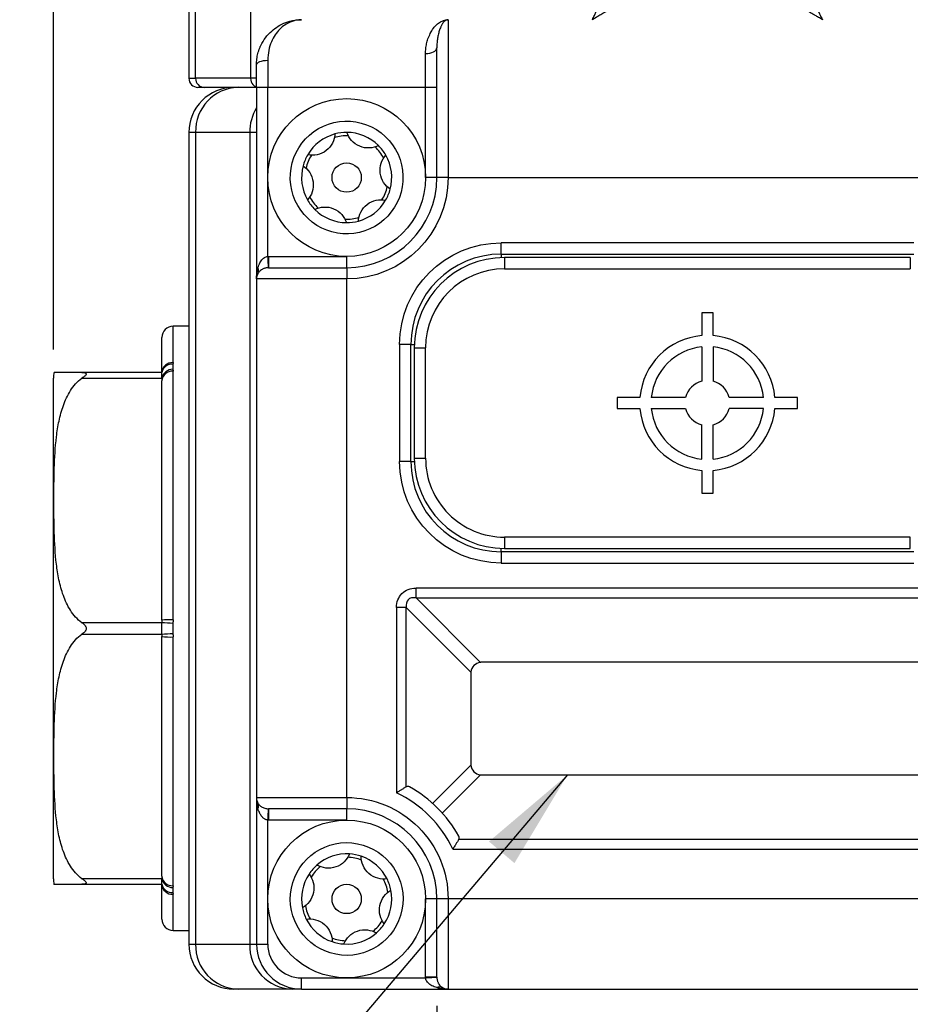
# Model space of a CAD drawing. Header units: millimetres. Extents: x 0 to 559, y 0 to 432.
# Tile 15 of 26: x 307 to 347, y 251 to 294. Entities that reach past the tile are written whole.
import ezdxf

# ---------------------------------------------------------------- set-up
doc = ezdxf.new("R2010")
doc.units = ezdxf.units.MM
doc.layers.add('DIMENSIONS', color=140, linetype='Continuous', lineweight=25)
doc.layers.add('TEXT', color=140, linetype='Continuous', lineweight=25)
doc.styles.add('SLDTEXTSTYLE0', font='TXT', dxfattribs={"width": 0.75})
doc.dimstyles.new('SLDDIMSTYLE0', dxfattribs={"dimtxt": 5.5, "dimasz": 4.5, "dimexe": 0, "dimexo": 0.0625, "dimgap": 1.375, "dimtad": 0, "dimtih": 1, "dimtoh": 1, "dimdec": 1, "dimrnd": 1e-09, "dimzin": 4, "dimdsep": 46, "dimtxsty": 'SLDTEXTSTYLE0', "dimsah": 1, "dimcen": 0.09, "dimadec": 0, "dimazin": 1, "dimtfac": 1, "dimtdec": 1, "dimtofl": 0, "dimtmove": 0, "dimatfit": 3, "dimfxl": 0, "dimfrac": 2, "dimtolj": 1, "dimtzin": 12, "dimarcsym": 0})
doc.dimstyles.new('SLDDIMSTYLE3', dxfattribs={"dimtxt": 5.5, "dimasz": 4.5, "dimexe": 0, "dimexo": 0.0625, "dimgap": 1.375, "dimtad": 0, "dimtih": 1, "dimtoh": 1, "dimdec": 1, "dimrnd": 1e-09, "dimzin": 4, "dimdsep": 46, "dimtxsty": 'SLDTEXTSTYLE0', "dimsah": 1, "dimcen": 0.09, "dimadec": 0, "dimazin": 1, "dimtfac": 1, "dimtdec": 1, "dimtmove": 0, "dimatfit": 0, "dimfxl": 0, "dimfrac": 2, "dimtolj": 1, "dimtzin": 12, "dimarcsym": 0})
doc.dimstyles.new('SLDDIMSTYLE4', dxfattribs={"dimtxt": 0.18, "dimasz": 4.5, "dimexe": 0, "dimexo": 0.0625, "dimgap": 0, "dimtad": 0, "dimtih": 1, "dimtoh": 1, "dimdec": 0, "dimrnd": 1e-09, "dimzin": 0, "dimdsep": 46, "dimtxsty": 'Standard', "dimsah": 1, "dimcen": 0.09, "dimadec": 0, "dimazin": 0, "dimtfac": 4.5, "dimtdec": 0, "dimtofl": 0, "dimtmove": 0, "dimatfit": 3, "dimfxl": 0, "dimfrac": 2, "dimtolj": 1, "dimtzin": 0, "dimarcsym": 0})

# ---------------------------------------------------------------- blocks, each defined once
blk = doc.blocks.new('_D_5')
at = {"layer": 'DIMENSIONS'}
for p, q in [((325.613, 250.487), (325.613, 231.933)), ((349.613, 250.487), (349.613, 231.933)), ((330.501, 235.918), (328.825, 235.918)), ((328.825, 235.918), (328.825, 227.187)), ((344.725, 235.918), (346.4, 235.918)), ((346.4, 235.918), (346.4, 227.187)), ((325.613, 235.108), (316.959, 235.108)), ((349.613, 235.108), (358.267, 235.108)), ((328.825, 227.187), (330.501, 227.187)), ((346.4, 227.187), (344.725, 227.187))]:
    blk.add_line(p, q, dxfattribs=at)
for points in [[(325.613, 235.108), (321.113, 235.801), (321.113, 234.416)], [(349.613, 235.108), (354.113, 234.416), (354.113, 235.801)]]:
    blk.add_solid(points, dxfattribs=at)
at = {"layer": 'DIMENSIONS', "char_height": 5.5, "attachment_point": 1, "style": 'SLDTEXTSTYLE0'}
for s, insert in [('24.0', (330.501, 244.125)), ('0.94', (330.501, 234.277))]:
    blk.add_mtext(s, dxfattribs=dict(at, insert=insert))
blk = doc.blocks.new('_D_8')
at = {"layer": 'DIMENSIONS'}
for p, q in [((308.613, 279.597), (308.613, 324.207)), ((366.613, 279.597), (366.613, 324.207)), ((330.501, 321.842), (328.825, 321.842)), ((328.825, 321.842), (328.825, 313.11)), ((344.725, 321.842), (346.4, 321.842)), ((346.4, 321.842), (346.4, 313.11)), ((308.613, 321.032), (326.034, 321.032)), ((366.613, 321.032), (349.192, 321.032)), ((328.825, 313.11), (330.501, 313.11)), ((346.4, 313.11), (344.725, 313.11))]:
    blk.add_line(p, q, dxfattribs=at)
for points in [[(308.613, 321.032), (313.113, 320.34), (313.113, 321.724)], [(366.613, 321.032), (362.113, 321.724), (362.113, 320.34)]]:
    blk.add_solid(points, dxfattribs=at)
at = {"layer": 'DIMENSIONS', "char_height": 5.5, "attachment_point": 1, "style": 'SLDTEXTSTYLE0'}
for s, insert in [('58.0', (330.501, 330.049)), ('2.28', (330.501, 320.2))]:
    blk.add_mtext(s, dxfattribs=dict(at, insert=insert))

msp = doc.modelspace()

# ---------------------------------------------------------------- linework, layer by layer
for p, q in [((314.613, 295.1), (314.613, 291.621)), ((314.914, 291.621), (314.914, 295.1)), ((317.352, 295.092), (317.352, 291.621)), ((326.113, 294.221), (326.113, 287.221)), ((325.113, 291.221), (325.113, 292.721)), ((318.113, 292.421), (318.113, 291.221)), ((314.613, 291.621), (314.914, 291.621)), ((317.352, 291.621), (314.914, 291.621)), ((317.565, 291.621), (317.352, 291.621)), ((317.613, 291.221), (315.29, 291.221)), ((317.613, 291.221), (317.613, 282.721)), ((318.113, 291.221), (317.613, 291.221)), ((318.113, 283.721), (318.113, 291.221)), ((325.113, 291.221), (318.113, 291.221)), ((325.613, 291.221), (325.113, 291.221)), ((325.113, 287.221), (325.113, 291.221)), ((314.914, 289.221), (314.613, 289.221)), ((314.613, 289.221), (314.613, 253.221)), ((317.311, 289.221), (314.914, 289.221)), ((314.914, 289.221), (314.914, 253.221)), ((317.613, 289.221), (317.311, 289.221)), ((317.311, 289.221), (317.311, 253.221)), ((325.613, 287.221), (325.113, 287.221)), ((326.113, 287.221), (325.613, 287.221)), ((326.113, 287.221), (349.113, 287.221)), ((346.763, 284.321), (328.463, 284.321)), ((328.463, 283.821), (328.463, 284.321)), ((318.113, 283.721), (318.149, 283.721)), ((318.149, 283.721), (318.149, 283.221)), ((318.149, 283.721), (321.613, 283.721)), ((321.613, 283.221), (321.613, 283.721)), ((328.463, 283.821), (346.763, 283.821)), ((328.463, 283.821), (328.463, 283.668)), ((328.613, 283.671), (328.613, 283.171)), ((346.613, 283.671), (328.613, 283.671)), ((346.613, 283.671), (346.613, 283.171)), ((321.613, 283.221), (321.613, 282.721)), ((328.613, 283.171), (346.613, 283.171)), ((321.613, 282.721), (317.613, 282.721)), ((317.613, 282.721), (317.613, 259.721)), ((321.613, 259.721), (321.613, 282.721)), ((337.863, 281.221), (337.363, 281.221)), ((337.363, 281.221), (337.363, 280.211)), ((337.863, 280.211), (337.863, 281.221)), ((314.613, 280.621), (313.913, 280.621)), ((313.913, 279.011), (313.913, 280.621)), ((323.963, 279.821), (323.963, 274.621)), ((324.463, 279.821), (323.963, 279.821)), ((324.463, 274.621), (324.463, 279.821)), ((324.463, 279.821), (324.616, 279.821)), ((324.613, 279.671), (324.613, 274.771)), ((324.613, 279.671), (325.113, 279.671)), ((325.113, 274.771), (325.113, 279.671)), ((337.363, 279.709), (337.363, 278.189)), ((337.863, 279.709), (337.863, 278.189)), ((313.464, 278.713), (313.412, 278.566)), ((313.913, 267.601), (313.913, 278.631)), ((313.413, 278.571), (309.873, 278.571)), ((309.873, 278.321), (313.413, 278.321)), ((313.413, 278.321), (313.413, 278.206)), ((334.623, 277.471), (333.613, 277.471)), ((333.613, 277.471), (333.613, 276.971)), ((336.645, 277.471), (335.125, 277.471)), ((340.1, 277.471), (338.581, 277.471)), ((341.613, 277.471), (340.602, 277.471)), ((341.613, 276.971), (341.613, 277.471)), ((333.613, 276.971), (334.623, 276.971)), ((335.125, 276.971), (336.645, 276.971)), ((340.1, 276.971), (338.581, 276.971)), ((340.602, 276.971), (341.613, 276.971)), ((337.363, 274.734), (337.363, 276.253)), ((337.863, 274.734), (337.863, 276.253)), ((324.613, 274.771), (325.113, 274.771)), ((324.463, 274.621), (323.963, 274.621)), ((324.463, 274.621), (324.616, 274.621)), ((337.363, 274.232), (337.363, 273.221)), ((337.863, 273.221), (337.863, 274.232)), ((337.363, 273.221), (337.863, 273.221)), ((346.613, 271.271), (328.613, 271.271)), ((328.613, 271.271), (328.613, 270.771)), ((346.613, 270.771), (346.613, 271.271)), ((328.463, 270.621), (328.463, 270.774)), ((328.613, 270.771), (346.613, 270.771)), ((346.763, 270.621), (328.463, 270.621)), ((328.463, 270.621), (328.463, 270.121)), ((328.463, 270.121), (346.763, 270.121)), ((350.536, 269.01), (324.69, 269.01)), ((324.69, 268.577), (324.69, 269.01)), ((323.824, 268.144), (323.824, 259.928)), ((324.257, 268.144), (323.824, 268.144)), ((324.257, 268.144), (327.117, 265.284)), ((324.257, 260.195), (324.257, 268.144)), ((327.55, 265.717), (324.69, 268.577)), ((324.69, 268.577), (350.536, 268.577)), ((313.413, 267.471), (309.873, 267.471)), ((313.413, 267.587), (313.413, 267.471)), ((309.873, 266.971), (313.413, 266.971)), ((313.413, 266.971), (313.413, 266.856)), ((313.913, 255.811), (313.913, 266.842)), ((347.613, 265.721), (327.613, 265.721)), ((327.113, 265.221), (327.113, 261.221)), ((327.117, 261.158), (325.421, 259.462)), ((325.854, 259.029), (327.55, 260.725)), ((327.613, 260.721), (347.613, 260.721)), ((317.613, 259.721), (321.613, 259.721)), ((317.613, 259.721), (317.613, 253.221)), ((317.68, 259.221), (317.624, 259.638)), ((321.613, 259.721), (321.613, 259.221)), ((318.149, 259.221), (318.149, 258.721)), ((321.613, 258.721), (321.613, 259.221)), ((318.149, 258.721), (318.113, 258.722)), ((318.113, 253.221), (318.113, 258.722)), ((321.613, 258.721), (318.149, 258.721)), ((348.639, 257.866), (326.587, 257.866)), ((326.319, 257.433), (348.906, 257.433)), ((313.413, 256.121), (309.873, 256.121)), ((313.413, 256.237), (313.413, 256.121)), ((309.873, 255.871), (313.413, 255.871)), ((313.412, 255.876), (313.464, 255.73)), ((313.913, 253.821), (313.913, 255.431)), ((325.613, 255.221), (325.113, 255.221)), ((325.113, 251.757), (325.113, 255.221)), ((326.113, 255.221), (325.613, 255.221)), ((349.113, 255.221), (326.113, 255.221)), ((326.113, 255.221), (326.113, 251.221)), ((313.913, 253.821), (314.613, 253.821)), ((314.613, 253.221), (314.914, 253.221)), ((314.914, 253.221), (317.311, 253.221)), ((317.311, 253.221), (317.613, 253.221)), ((317.613, 253.221), (318.113, 253.221)), ((319.613, 251.721), (325.113, 251.721)), ((319.613, 251.221), (319.613, 251.721)), ((325.613, 251.757), (325.113, 251.757)), ((325.113, 251.721), (325.113, 251.757)), ((316.794, 251.221), (316.613, 251.221)), ((319.191, 251.221), (316.794, 251.221)), ((319.613, 251.221), (319.191, 251.221)), ((319.613, 251.221), (326.113, 251.221)), ((326.113, 251.221), (349.113, 251.221))]:
    msp.add_line(p, q)
at = {"flags": 128}
for points in [[(325.113, 292.721), (325.21, 292.726), (325.304, 292.74), (325.391, 292.763), (325.466, 292.794), (325.529, 292.832), (325.575, 292.876), (325.603, 292.922), (325.613, 292.971)], [(317.613, 292.221), (317.622, 292.26), (317.651, 292.298), (317.697, 292.332), (317.759, 292.363), (317.835, 292.387), (317.922, 292.406), (318.015, 292.417), (318.113, 292.421)], [(318.113, 283.721), (318.116, 283.623), (318.12, 283.53), (318.123, 283.444), (318.125, 283.368), (318.127, 283.306), (318.129, 283.26), (318.13, 283.231), (318.13, 283.221)], [(318.13, 259.222), (318.13, 259.211), (318.129, 259.183), (318.127, 259.136), (318.125, 259.074), (318.123, 258.999), (318.12, 258.912), (318.116, 258.819), (318.113, 258.722)], [(325.613, 251.739), (325.603, 251.738), (325.574, 251.737), (325.528, 251.736), (325.466, 251.734), (325.39, 251.731), (325.304, 251.728), (325.211, 251.725), (325.113, 251.721)]]:
    msp.add_lwpolyline(points, dxfattribs=at)
for centre, radius in [((321.613, 287.221), 3.5), ((321.613, 287.221), 0.65), ((321.613, 255.221), 3.5), ((321.613, 255.221), 0.65)]:
    msp.add_circle(centre, radius)
for centre, radius, start, end in [((315.013, 291.621), 0.4, 180, 270), ((315.303, 291.609), 0.389, 178.2752, 268.1635), ((317.74, 291.609), 0.389, 178.275, 268.1636), ((316.613, 289.221), 2, 90, 180), ((316.856, 289.28), 1.943, 91.8362, 181.7254), ((319.404, 289.225), 2.093, 148.8636, 180.1156), ((321.613, 287.221), 2, 105.0785, 149.7418), ((321.613, 287.221), 2, 89.7418, 105.0785), ((321.613, 287.221), 2, 45.0785, 89.7418), ((321.613, 287.221), 1.85, 87.7632, 107.0572), ((321.613, 287.221), 1.85, 27.7632, 47.0572), ((321.613, 287.221), 2, 29.7418, 45.0785), ((321.613, 287.221), 2, 149.7418, 165.0785), ((321.613, 287.221), 1.85, 147.7632, 167.0572), ((321.613, 287.221), 2, 345.0785, 29.7418), ((321.613, 287.221), 2, 165.0785, 209.7418), ((321.613, 287.221), 4, 270, 0), ((321.613, 287.221), 1.85, 327.7632, 347.0572), ((321.613, 287.221), 2, 329.7418, 345.0785), ((321.613, 287.221), 2, 209.7418, 225.0785), ((321.613, 287.221), 1.85, 207.7632, 227.0572), ((321.613, 287.221), 2, 285.0785, 329.7418), ((321.613, 287.221), 2, 225.0785, 269.7418), ((321.613, 287.221), 1.85, 267.7632, 287.0572), ((321.613, 287.221), 2, 269.7418, 285.0785), ((328.463, 279.821), 4, 90, 180), ((328.613, 279.671), 4, 90, 180), ((317.433, 283.096), 0.276, 333.0975, 26.9025), ((318.113, 282.721), 0.5, 150, 180), ((313.913, 280.121), 0.5, 90, 180), ((337.613, 277.221), 3, 94.7802, 175.2198), ((337.613, 277.221), 3, 4.7802, 85.2198), ((337.613, 277.221), 2.5, 95.7392, 174.2608), ((337.613, 277.221), 2.5, 5.7392, 84.2608), ((313.885, 278.539), 0.473, 86.5768, 176.1089), ((313.864, 278.476), 0.462, 84.6495, 168.0527), ((313.902, 278.213), 0.501, 89.3557, 167.4786), ((313.878, 278.165), 0.467, 85.7832, 175.0463), ((310.613, 278.327), 2, 172.9638, 180), ((337.613, 277.221), 1, 104.4775, 165.5225), ((337.613, 277.221), 1, 14.4775, 75.5225), ((337.613, 277.221), 3, 184.7802, 265.2198), ((337.613, 277.221), 2.5, 185.7392, 264.2608), ((337.613, 277.221), 1, 194.4775, 255.5225), ((337.613, 277.221), 3, 274.7802, 355.2198), ((337.613, 277.221), 1, 284.4775, 345.5225), ((337.613, 277.221), 2.5, 275.7392, 354.2608), ((328.613, 274.771), 4, 180, 270), ((328.463, 274.621), 4, 180, 270), ((313.788, 263.179), 4.424, 88.3819, 94.8642), ((313.096, 257.574), 9.902, 85.2966, 88.1635), ((313.096, 276.869), 9.902, 271.8365, 274.7034), ((313.788, 271.264), 4.424, 265.136, 271.618), ((327.613, 265.221), 0.5, 97.2388, 172.7612), ((327.613, 261.221), 0.5, 187.2388, 262.7612), ((321.613, 255.221), 5.7, 29.2907, 60.7093), ((318.113, 259.721), 0.5, 180, 210), ((317.433, 259.346), 0.276, 333.0975, 26.9025), ((321.613, 255.221), 4, 0, 90), ((321.613, 255.221), 2, 86.488, 131.1513), ((321.613, 255.221), 1.85, 69.1727, 88.4666), ((321.613, 255.221), 2, 71.1513, 86.488), ((321.613, 255.221), 2, 26.488, 71.1513), ((321.613, 255.221), 2, 131.1513, 146.488), ((321.613, 255.221), 1.85, 129.1727, 148.4666), ((310.613, 256.115), 2, 180, 187.0292), ((313.878, 256.277), 0.467, 184.9537, 274.2167), ((313.902, 256.23), 0.501, 192.5215, 270.6441), ((321.613, 255.221), 2, 146.488, 191.1513), ((321.613, 255.221), 1.85, 9.1727, 28.4666), ((321.613, 255.221), 2, 11.1513, 26.488), ((313.864, 255.967), 0.462, 191.9474, 275.3506), ((313.885, 255.903), 0.473, 183.8913, 273.4231), ((321.613, 255.221), 2, 326.488, 11.1513), ((321.613, 255.221), 2, 191.1513, 206.488), ((321.613, 255.221), 1.85, 189.1727, 208.4666), ((313.913, 254.321), 0.5, 180, 270), ((321.613, 255.221), 2, 206.488, 251.1513), ((321.613, 255.221), 1.85, 309.1727, 328.4666), ((321.613, 255.221), 2, 311.1513, 326.488), ((321.613, 255.221), 1.85, 249.1727, 268.4666), ((321.613, 255.221), 2, 251.1513, 266.488), ((321.613, 255.221), 2, 266.488, 311.1513), ((316.613, 253.221), 2, 180, 270), ((316.856, 253.163), 1.943, 178.2746, 268.1638), ((319.253, 253.163), 1.943, 178.2746, 268.1638), ((319.613, 253.221), 2, 180, 270), ((325.738, 251.042), 0.276, 63.0985, 116.9015), ((326.113, 251.721), 0.5, 240, 270)]:
    msp.add_arc(centre, radius, start, end)
for points, knots in [([(332.513, 294.221), (332.542, 294.282), (332.594, 294.393), (332.663, 294.54), (332.74, 294.705), (332.827, 294.888), (332.894, 295.033), (332.925, 295.1)], [0, 0, 0, 0, 0.206774, 0.373449, 0.500023, 0.766719, 1, 1, 1, 1]), ([(342.3, 295.1), (342.32, 295.057), (342.363, 294.966), (342.431, 294.82), (342.508, 294.657), (342.602, 294.456), (342.672, 294.308), (342.713, 294.221)], [0, 0, 0, 0, 0.149841, 0.316389, 0.499677, 0.706898, 1, 1, 1, 1]), ([(333.338, 294.709), (333.298, 294.685), (333.213, 294.635), (333.077, 294.554), (332.923, 294.463), (332.734, 294.352), (332.594, 294.269), (332.513, 294.221)], [0, 0, 0, 0, 0.1498408, 0.3163545, 0.4995906, 0.7068491, 1, 1, 1, 1]), ([(342.713, 294.221), (342.655, 294.255), (342.55, 294.317), (342.411, 294.399), (342.257, 294.49), (342.085, 294.592), (341.951, 294.672), (341.888, 294.709)], [0, 0, 0, 0, 0.208524, 0.375201, 0.500029, 0.766172, 1, 1, 1, 1]), ([(317.613, 292.221), (317.614, 292.264), (317.615, 292.349), (317.628, 292.476), (317.648, 292.601), (317.676, 292.726), (317.712, 292.848), (317.756, 292.968), (317.844, 293.168), (318.009, 293.438), (318.271, 293.72), (318.578, 293.946), (318.854, 294.079), (319.109, 294.16), (319.341, 294.21), (319.516, 294.217), (319.613, 294.221)], [0, 0, 0, 0, 0.034284, 0.069011, 0.104221, 0.13995, 0.176232, 0.213101, 0.250588, 0.369552, 0.500113, 0.61644, 0.749058, 0.813792, 0.89744, 1, 1, 1, 1]), ([(319.613, 294.221), (319.443, 294.221), (319.274, 294.187), (318.947, 294.047), (318.789, 293.942), (318.503, 293.652), (318.372, 293.465), (318.178, 293.006), (318.113, 292.727), (318.113, 292.421)], [0, 0, 0, 0, 0.25, 0.25, 0.5, 0.5, 0.75, 0.75, 1, 1, 1, 1]), ([(325.113, 292.721), (325.113, 292.757), (325.115, 292.831), (325.124, 292.939), (325.139, 293.048), (325.16, 293.156), (325.186, 293.264), (325.236, 293.425), (325.323, 293.631), (325.454, 293.841), (325.607, 294.012), (325.759, 294.125), (325.931, 294.204), (326.046, 294.215), (326.113, 294.221)], [0, 0, 0, 0, 0.037846, 0.077135, 0.117938, 0.160322, 0.204343, 0.250051, 0.36827, 0.500059, 0.616422, 0.749405, 0.853462, 1, 1, 1, 1]), ([(326.113, 294.221), (326.099, 294.22), (326.071, 294.219), (326.031, 294.205), (325.994, 294.185), (325.959, 294.158), (325.926, 294.128), (325.896, 294.093), (325.869, 294.057), (325.845, 294.018), (325.823, 293.98), (325.803, 293.942), (325.767, 293.866), (325.721, 293.741), (325.671, 293.553), (325.637, 293.358), (325.617, 293.167), (325.614, 293.034), (325.613, 292.971)], [0, 0, 0, 0, 0.060604, 0.118201, 0.172772, 0.224303, 0.27279, 0.318231, 0.360629, 0.399993, 0.436331, 0.469655, 0.499979, 0.621591, 0.732224, 0.832021, 0.921193, 1, 1, 1, 1]), ([(315.29, 291.221), (315.268, 291.221), (315.224, 291.221), (315.168, 291.221), (315.12, 291.221), (315.081, 291.221), (315.05, 291.221), (315.029, 291.221), (315.015, 291.221), (315.014, 291.221), (315.013, 291.221)], [0, 0, 0, 0, 0.12584, 0.250961, 0.375601, 0.5, 0.624399, 0.749039, 0.87416, 1, 1, 1, 1]), ([(319.134, 286.899), (319.048, 287.556), (319.227, 288.221), (320.036, 289.272), (320.633, 289.615), (321.948, 289.786), (322.612, 289.607), (323.663, 288.798), (324.006, 288.201), (324.092, 287.544)], [0, 0, 0, 0, 0.25, 0.25, 0.5, 0.5, 0.75, 0.75, 1, 1, 1, 1]), ([(321.093, 289.152), (321.085, 289.015), (321.05, 288.879), (320.919, 288.624), (320.822, 288.505), (320.584, 288.322), (320.442, 288.259), (320.161, 288.199), (320.02, 288.2), (319.885, 288.229)], [0, 0, 0, 0, 0.25, 0.25, 0.5, 0.5, 0.75, 0.75, 1, 1, 1, 1]), ([(323.025, 288.637), (322.903, 288.575), (322.767, 288.538), (322.481, 288.523), (322.33, 288.548), (322.052, 288.663), (321.926, 288.754), (321.734, 288.967), (321.664, 289.09), (321.622, 289.221)], [0, 0, 0, 0, 0.25, 0.25, 0.5, 0.5, 0.75, 0.75, 1, 1, 1, 1]), ([(323.545, 286.706), (323.43, 286.781), (323.33, 286.88), (323.175, 287.121), (323.12, 287.263), (323.081, 287.566), (323.097, 287.717), (323.186, 287.99), (323.257, 288.111), (323.349, 288.213)], [0, 0, 0, 0, 0.25, 0.25, 0.5, 0.5, 0.75, 0.75, 1, 1, 1, 1]), ([(324.092, 287.544), (324.177, 286.886), (323.998, 286.222), (323.189, 285.171), (322.593, 284.828), (321.278, 284.657), (320.613, 284.836), (319.562, 285.645), (319.219, 286.241), (319.134, 286.899)], [0, 0, 0, 0, 0.25, 0.25, 0.5, 0.5, 0.75, 0.75, 1, 1, 1, 1]), ([(319.68, 287.736), (319.795, 287.661), (319.895, 287.562), (320.051, 287.322), (320.106, 287.179), (320.145, 286.876), (320.129, 286.725), (320.04, 286.452), (319.968, 286.331), (319.876, 286.229)], [0, 0, 0, 0, 0.25, 0.25, 0.5, 0.5, 0.75, 0.75, 1, 1, 1, 1]), ([(322.133, 285.29), (322.141, 285.427), (322.176, 285.563), (322.307, 285.818), (322.403, 285.937), (322.642, 286.12), (322.783, 286.184), (323.064, 286.243), (323.206, 286.242), (323.34, 286.213)], [0, 0, 0, 0, 0.25, 0.25, 0.5, 0.5, 0.75, 0.75, 1, 1, 1, 1]), ([(320.201, 285.805), (320.323, 285.867), (320.459, 285.904), (320.745, 285.919), (320.896, 285.895), (321.174, 285.779), (321.3, 285.689), (321.492, 285.475), (321.561, 285.352), (321.604, 285.221)], [0, 0, 0, 0, 0.25, 0.25, 0.5, 0.5, 0.75, 0.75, 1, 1, 1, 1]), ([(317.68, 283.221), (317.692, 283.26), (317.716, 283.334), (317.764, 283.436), (317.82, 283.528), (317.885, 283.606), (317.958, 283.667), (318.034, 283.708), (318.088, 283.716), (318.113, 283.721)], [0, 0, 0, 0, 0.181342, 0.347564, 0.499395, 0.65216, 0.783811, 0.897939, 1, 1, 1, 1]), ([(317.613, 282.721), (317.614, 282.765), (317.615, 282.847), (317.627, 282.963), (317.642, 283.063), (317.66, 283.148), (317.674, 283.198), (317.68, 283.221)], [0, 0, 0, 0, 0.2602072, 0.4902941, 0.6902729, 0.8601635, 1, 1, 1, 1]), ([(318.13, 283.221), (318.115, 283.22), (318.082, 283.218), (318.033, 283.21), (317.983, 283.197), (317.932, 283.179), (317.882, 283.156), (317.819, 283.12), (317.742, 283.062), (317.703, 283.005), (317.68, 282.971)], [0, 0, 0, 0, 0.063429, 0.133369, 0.211109, 0.297705, 0.394018, 0.500755, 0.706743, 1, 1, 1, 1]), ([(318.149, 283.221), (318.269, 283.221), (318.685, 283.221), (319.958, 283.221), (320.771, 283.221), (321.613, 283.221)], [0, 0, 0, 0, 0.5, 0.5, 1, 1, 1, 1]), ([(313.907, 278.935), (313.902, 278.899), (313.896, 278.863), (313.896, 278.789), (313.902, 278.751), (313.907, 278.713)], [0, 0, 0, 0, 0.5, 0.5, 1, 1, 1, 1]), ([(313.913, 279.011), (313.913, 278.998), (313.912, 278.973), (313.909, 278.948), (313.907, 278.935)], [0, 0, 0, 0, 0.5037, 1, 1, 1, 1]), ([(313.907, 278.713), (313.909, 278.7), (313.912, 278.673), (313.913, 278.645), (313.913, 278.631)], [0, 0, 0, 0, 0.4963, 1, 1, 1, 1]), ([(308.613, 267.221), (308.613, 270.167), (308.613, 272.992), (308.613, 277.157), (308.613, 278.327), (308.613, 278.327)], [0, 0, 0, 0, 0.5, 0.5, 1, 1, 1, 1]), ([(309.873, 267.471), (309.658, 267.625), (309.496, 267.817), (309.228, 268.236), (309.128, 268.456), (308.964, 268.909), (308.902, 269.142), (308.804, 269.608), (308.768, 269.842), (308.684, 270.545), (308.66, 271.015), (308.631, 271.956), (308.628, 272.427), (308.628, 273.37), (308.632, 273.841), (308.66, 274.783), (308.685, 275.253), (308.769, 275.955), (308.805, 276.189), (308.903, 276.654), (308.965, 276.886), (309.128, 277.338), (309.23, 277.56), (309.429, 277.871), (309.503, 277.97), (309.671, 278.157), (309.766, 278.245), (309.873, 278.321)], [0, 0, 0, 0, 0.0625, 0.0625, 0.125, 0.125, 0.1875, 0.1875, 0.25, 0.25, 0.375, 0.375, 0.5, 0.5, 0.625, 0.625, 0.75, 0.75, 0.8125, 0.8125, 0.875, 0.875, 0.9375, 0.9375, 0.96875, 0.96875, 1, 1, 1, 1]), ([(309.873, 278.571), (309.694, 278.571), (309.218, 278.571), (308.9, 278.571), (308.714, 278.571), (308.634, 278.571), (308.635, 278.571), (308.635, 278.571)], [0, 0, 0, 0, 0.121355, 0.323131, 0.511023, 0.700943, 1, 1, 1, 1]), ([(309.873, 278.571), (309.916, 278.571), (309.957, 278.568), (310.03, 278.549), (310.062, 278.532), (310.062, 278.49), (310.054, 278.474), (310.028, 278.443), (310.011, 278.427), (309.957, 278.381), (309.916, 278.352), (309.873, 278.321)], [0, 0, 0, 0, 0.25, 0.25, 0.5, 0.5, 0.625, 0.625, 0.75, 0.75, 1, 1, 1, 1]), ([(313.413, 278.321), (313.413, 278.397), (313.413, 278.461), (313.413, 278.548), (313.413, 278.571), (313.413, 278.571)], [0, 0, 0, 0, 0.5, 0.5, 1, 1, 1, 1]), ([(325.113, 274.771), (325.113, 273.843), (325.482, 272.953), (326.794, 271.64), (327.685, 271.271), (328.613, 271.271)], [0, 0, 0, 0, 0.5, 0.5, 1, 1, 1, 1]), ([(323.824, 268.144), (323.824, 268.39), (323.911, 268.613), (324.221, 268.923), (324.444, 269.01), (324.69, 269.01)], [0, 0, 0, 0, 0.5, 0.5, 1, 1, 1, 1]), ([(324.69, 268.577), (324.542, 268.602), (324.418, 268.572), (324.262, 268.417), (324.233, 268.292), (324.257, 268.144)], [0, 0, 0, 0, 0.5, 0.5, 1, 1, 1, 1]), ([(309.873, 267.471), (309.916, 267.441), (309.957, 267.407), (310.03, 267.326), (310.062, 267.276), (310.062, 267.164), (310.029, 267.115), (309.957, 267.035), (309.916, 267.002), (309.873, 266.971)], [0, 0, 0, 0, 0.25, 0.25, 0.5, 0.5, 0.75, 0.75, 1, 1, 1, 1]), ([(313.413, 266.971), (313.413, 267.047), (313.413, 267.134), (313.413, 267.309), (313.413, 267.395), (313.413, 267.471)], [0, 0, 0, 0, 0.5, 0.5, 1, 1, 1, 1]), ([(313.913, 267.601), (313.913, 267.574), (313.912, 267.522), (313.909, 267.469), (313.907, 267.443)], [0, 0, 0, 0, 0.5037, 1, 1, 1, 1]), ([(308.613, 256.115), (308.613, 256.115), (308.613, 257.285), (308.613, 261.451), (308.613, 264.276), (308.613, 267.221)], [0, 0, 0, 0, 0.5, 0.5, 1, 1, 1, 1]), ([(309.873, 256.121), (309.658, 256.275), (309.496, 256.467), (309.228, 256.886), (309.128, 257.106), (308.964, 257.559), (308.902, 257.792), (308.804, 258.258), (308.768, 258.492), (308.684, 259.195), (308.66, 259.665), (308.631, 260.606), (308.628, 261.077), (308.628, 262.02), (308.632, 262.491), (308.66, 263.433), (308.685, 263.903), (308.769, 264.605), (308.805, 264.839), (308.903, 265.304), (308.965, 265.536), (309.128, 265.988), (309.23, 266.21), (309.429, 266.521), (309.503, 266.62), (309.671, 266.807), (309.766, 266.895), (309.873, 266.971)], [0, 0, 0, 0, 0.0625, 0.0625, 0.125, 0.125, 0.1875, 0.1875, 0.25, 0.25, 0.375, 0.375, 0.5, 0.5, 0.625, 0.625, 0.75, 0.75, 0.8125, 0.8125, 0.875, 0.875, 0.9375, 0.9375, 0.96875, 0.96875, 1, 1, 1, 1]), ([(313.896, 267.221), (313.897, 267.193), (313.899, 267.119), (313.904, 267.045), (313.907, 266.999)], [0, 0, 0, 0, 0.376602, 1, 1, 1, 1]), ([(313.907, 266.999), (313.909, 266.973), (313.912, 266.921), (313.913, 266.868), (313.913, 266.842)], [0, 0, 0, 0, 0.4963, 1, 1, 1, 1]), ([(327.613, 265.721), (327.602, 265.721), (327.581, 265.721), (327.56, 265.718), (327.55, 265.717)], [0, 0, 0, 0, 0.497058, 1, 1, 1, 1]), ([(327.117, 265.284), (327.116, 265.274), (327.113, 265.253), (327.113, 265.232), (327.113, 265.221)], [0, 0, 0, 0, 0.502942, 1, 1, 1, 1]), ([(327.113, 261.221), (327.113, 261.211), (327.113, 261.189), (327.116, 261.169), (327.117, 261.158)], [0, 0, 0, 0, 0.497058, 1, 1, 1, 1]), ([(327.55, 260.725), (327.56, 260.724), (327.581, 260.722), (327.602, 260.721), (327.613, 260.721)], [0, 0, 0, 0, 0.502942, 1, 1, 1, 1]), ([(324.257, 260.195), (324.246, 260.188), (324.222, 260.174), (324.177, 260.147), (324.126, 260.115), (324.054, 260.071), (323.953, 260.009), (323.87, 259.957), (323.824, 259.928)], [0, 0, 0, 0, 0.115919, 0.237612, 0.365352, 0.499324, 0.725075, 1, 1, 1, 1]), ([(317.68, 259.471), (317.691, 259.453), (317.713, 259.419), (317.754, 259.376), (317.794, 259.342), (317.843, 259.308), (317.903, 259.274), (317.98, 259.246), (318.055, 259.227), (318.107, 259.223), (318.13, 259.222)], [0, 0, 0, 0, 0.157609, 0.293057, 0.406697, 0.498951, 0.655282, 0.78888, 0.90253, 1, 1, 1, 1]), ([(321.613, 259.721), (322.806, 259.721), (323.951, 259.247), (325.639, 257.559), (326.113, 256.415), (326.113, 255.221)], [0, 0, 0, 0, 0.5, 0.5, 1, 1, 1, 1]), ([(318.113, 258.722), (318.099, 258.724), (318.069, 258.727), (318.026, 258.741), (317.983, 258.762), (317.941, 258.791), (317.899, 258.826), (317.859, 258.868), (317.801, 258.942), (317.734, 259.058), (317.699, 259.165), (317.68, 259.221)], [0, 0, 0, 0, 0.057443, 0.117878, 0.182584, 0.252609, 0.328778, 0.411735, 0.501979, 0.734422, 1, 1, 1, 1]), ([(321.613, 259.221), (320.771, 259.221), (319.958, 259.221), (318.685, 259.221), (318.269, 259.221), (318.149, 259.221)], [0, 0, 0, 0, 0.5, 0.5, 1, 1, 1, 1]), ([(319.16, 255.706), (319.428, 257.06), (320.744, 257.941), (323.451, 257.406), (324.333, 256.09), (324.065, 254.736)], [0, 0, 0, 0, 0.5, 0.5, 1, 1, 1, 1]), ([(326.587, 257.866), (326.58, 257.854), (326.566, 257.831), (326.539, 257.787), (326.507, 257.735), (326.464, 257.664), (326.401, 257.563), (326.349, 257.479), (326.319, 257.433)], [0, 0, 0, 0, 0.113395, 0.234197, 0.362745, 0.499324, 0.718484, 1, 1, 1, 1]), ([(321.735, 257.217), (321.685, 257.09), (321.608, 256.972), (321.403, 256.772), (321.273, 256.69), (320.989, 256.593), (320.834, 256.578), (320.549, 256.611), (320.415, 256.657), (320.297, 256.727)], [0, 0, 0, 0, 0.25, 0.25, 0.5, 0.5, 0.75, 0.75, 1, 1, 1, 1]), ([(323.403, 256.113), (323.267, 256.093), (323.127, 256.101), (322.851, 256.179), (322.715, 256.25), (322.489, 256.448), (322.398, 256.574), (322.284, 256.837), (322.257, 256.976), (322.259, 257.114)], [0, 0, 0, 0, 0.25, 0.25, 0.5, 0.5, 0.75, 0.75, 1, 1, 1, 1]), ([(309.873, 256.121), (309.916, 256.091), (309.957, 256.061), (310.03, 255.999), (310.062, 255.966), (310.062, 255.924), (310.054, 255.912), (310.028, 255.895), (310.011, 255.889), (309.957, 255.875), (309.916, 255.871), (309.873, 255.871)], [0, 0, 0, 0, 0.25, 0.25, 0.5, 0.5, 0.625, 0.625, 0.75, 0.75, 1, 1, 1, 1]), ([(313.413, 255.871), (313.413, 255.871), (313.413, 255.895), (313.413, 255.982), (313.413, 256.045), (313.413, 256.121)], [0, 0, 0, 0, 0.5, 0.5, 1, 1, 1, 1]), ([(319.945, 256.325), (320.03, 256.218), (320.094, 256.092), (320.165, 255.814), (320.171, 255.662), (320.112, 255.362), (320.048, 255.224), (319.877, 254.994), (319.77, 254.902), (319.651, 254.834)], [0, 0, 0, 0, 0.25, 0.25, 0.5, 0.5, 0.75, 0.75, 1, 1, 1, 1]), ([(308.635, 255.871), (308.633, 255.871), (308.622, 255.871), (308.657, 255.871), (308.806, 255.871), (309.177, 255.871), (309.551, 255.871), (309.81, 255.871), (309.873, 255.871)], [0, 0, 0, 0, 0.08459, 0.375331, 0.667973, 0.839096, 0.961252, 1, 1, 1, 1]), ([(313.907, 255.729), (313.904, 255.705), (313.9, 255.668), (313.895, 255.616), (313.9, 255.566), (313.904, 255.53), (313.907, 255.507)], [0, 0, 0, 0, 0.311683, 0.5, 0.688285, 1, 1, 1, 1]), ([(313.913, 255.811), (313.913, 255.797), (313.912, 255.769), (313.909, 255.742), (313.907, 255.729)], [0, 0, 0, 0, 0.5037, 1, 1, 1, 1]), ([(313.907, 255.507), (313.909, 255.495), (313.912, 255.469), (313.913, 255.444), (313.913, 255.431)], [0, 0, 0, 0, 0.4963, 1, 1, 1, 1]), ([(324.065, 254.736), (323.798, 253.383), (322.482, 252.501), (319.775, 253.036), (318.893, 254.352), (319.16, 255.706)], [0, 0, 0, 0, 0.5, 0.5, 1, 1, 1, 1]), ([(323.28, 254.117), (323.195, 254.225), (323.132, 254.35), (323.061, 254.628), (323.055, 254.781), (323.114, 255.08), (323.178, 255.218), (323.349, 255.449), (323.455, 255.541), (323.575, 255.608)], [0, 0, 0, 0, 0.25, 0.25, 0.5, 0.5, 0.75, 0.75, 1, 1, 1, 1]), ([(325.613, 251.757), (325.613, 251.877), (325.613, 252.294), (325.613, 253.566), (325.613, 254.38), (325.613, 255.221)], [0, 0, 0, 0, 0.5, 0.5, 1, 1, 1, 1]), ([(319.823, 254.329), (319.959, 254.349), (320.099, 254.341), (320.375, 254.264), (320.51, 254.192), (320.737, 253.995), (320.828, 253.868), (320.942, 253.605), (320.968, 253.466), (320.967, 253.328)], [0, 0, 0, 0, 0.25, 0.25, 0.5, 0.5, 0.75, 0.75, 1, 1, 1, 1]), ([(321.49, 253.225), (321.541, 253.353), (321.618, 253.47), (321.823, 253.67), (321.953, 253.752), (322.237, 253.85), (322.392, 253.865), (322.677, 253.832), (322.811, 253.785), (322.929, 253.715)], [0, 0, 0, 0, 0.25, 0.25, 0.5, 0.5, 0.75, 0.75, 1, 1, 1, 1]), ([(325.613, 251.288), (325.574, 251.301), (325.5, 251.324), (325.398, 251.372), (325.306, 251.429), (325.228, 251.494), (325.168, 251.567), (325.126, 251.642), (325.118, 251.696), (325.113, 251.721)], [0, 0, 0, 0, 0.181342, 0.347564, 0.499395, 0.65216, 0.783811, 0.897939, 1, 1, 1, 1]), ([(325.613, 251.739), (325.614, 251.723), (325.616, 251.69), (325.624, 251.642), (325.637, 251.591), (325.655, 251.541), (325.678, 251.49), (325.714, 251.427), (325.773, 251.351), (325.829, 251.311), (325.863, 251.288)], [0, 0, 0, 0, 0.0634295, 0.1333689, 0.2111093, 0.297705, 0.394018, 0.5007549, 0.7067434, 1, 1, 1, 1]), ([(326.113, 251.221), (326.069, 251.222), (325.987, 251.224), (325.871, 251.235), (325.771, 251.251), (325.686, 251.268), (325.636, 251.282), (325.613, 251.288)], [0, 0, 0, 0, 0.260207, 0.490294, 0.690273, 0.860164, 1, 1, 1, 1])]:
    msp.add_open_spline(points, degree=3, knots=knots)
for points in [[(325.613, 287.221), (325.613, 289.633), (325.613, 291.847), (325.613, 292.971)], [(317.613, 291.221), (317.613, 291.565), (317.613, 291.906), (317.613, 292.221)], [(326.113, 287.221), (326.113, 284.738), (324.096, 282.721), (321.613, 282.721)], [(323.963, 279.821), (323.963, 282.305), (325.979, 284.321), (328.463, 284.321)], [(318.149, 283.221), (318.143, 283.221), (318.137, 283.221), (318.13, 283.221)], [(328.613, 283.171), (326.681, 283.171), (325.113, 281.603), (325.113, 279.671)], [(313.413, 278.571), (313.413, 279.589), (313.413, 280.121), (313.413, 280.121)], [(313.413, 267.587), (313.413, 271.933), (313.413, 275.926), (313.413, 278.206)], [(328.463, 270.121), (325.979, 270.121), (323.963, 272.138), (323.963, 274.621)], [(313.907, 267.443), (313.902, 267.369), (313.896, 267.295), (313.896, 267.221)], [(313.413, 256.237), (313.413, 258.517), (313.413, 262.509), (313.413, 266.856)], [(326.319, 257.433), (325.804, 258.53), (324.921, 259.412), (323.824, 259.928)], [(324.402, 260.192), (324.354, 260.219), (324.304, 260.223), (324.257, 260.195)], [(318.13, 259.222), (318.137, 259.221), (318.143, 259.221), (318.149, 259.221)], [(326.587, 257.866), (326.615, 257.913), (326.611, 257.963), (326.584, 258.01)], [(313.413, 254.321), (313.413, 254.321), (313.413, 254.854), (313.413, 255.871)], [(318.113, 253.221), (318.113, 252.393), (318.785, 251.721), (319.613, 251.721)], [(325.613, 251.757), (325.613, 251.751), (325.613, 251.745), (325.613, 251.739)]]:
    msp.add_open_spline(points, degree=3)

# ---------------------------------------------------------------- dimensions: what is measured, and where the dimension line sits
at = {"layer": 'DIMENSIONS'}
for base, p1, p2, dimstyle, picture, middle in [((366.613, 321.032), (308.613, 278.327), (366.613, 278.327), 'SLDDIMSTYLE0', '_D_8', (337.613, 321.032)), ((349.613, 235.108), (325.613, 251.757), (349.613, 251.757), 'SLDDIMSTYLE3', '_D_5', (337.613, 235.108))]:
    dim = msp.add_linear_dim(base=base, p1=p1, p2=p2, angle=0, dimstyle=dimstyle, dxfattribs=at)
    dim.commit()
    dim.dimension.update_dxf_attribs({"geometry": picture, "text_midpoint": middle, "dimtype": 160})

# ---------------------------------------------------------------- leaders
at = {"layer": 'TEXT'}
msp.add_leader([(331.403, 260.721), (309.985, 235.495), (303.635, 235.495)], dimstyle='SLDDIMSTYLE4', dxfattribs=at)

doc.saveas('drawing.dxf')
